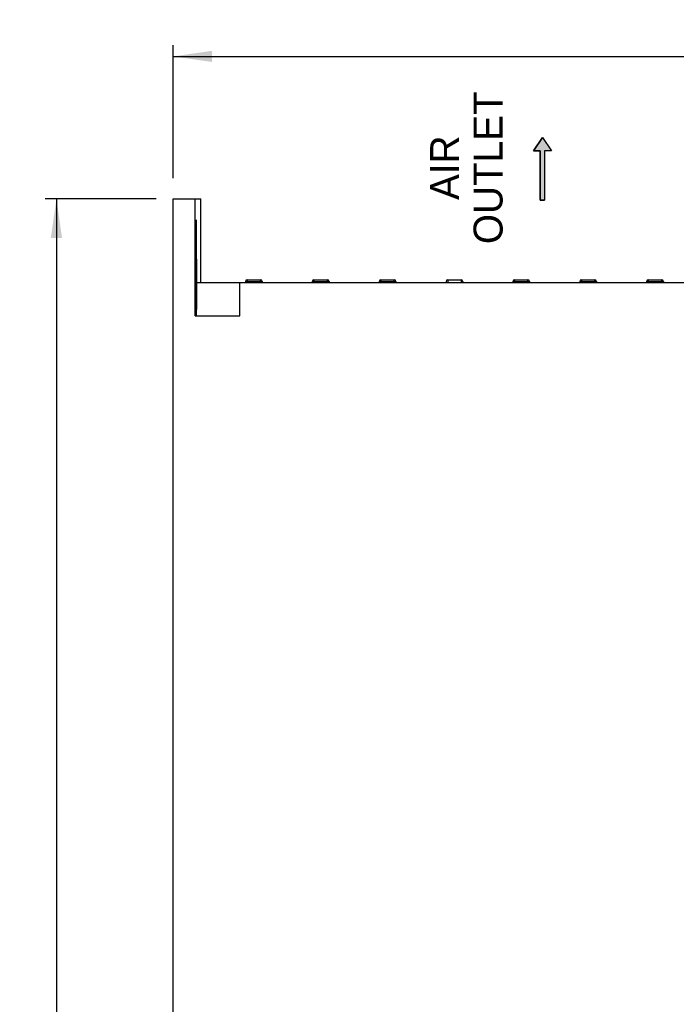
# Model space of a CAD drawing. Header units: millimetres. Extents: x 0 to 594, y 0 to 420.
# Tile 19 of 78: x 226 to 285, y 221 to 310. Entities that reach past the tile are written whole.
import ezdxf

# ---------------------------------------------------------------- set-up
doc = ezdxf.new("R2010")
doc.units = ezdxf.units.MM
doc.header["$LTSCALE"] = 32.67
doc.layers.get('0').update_dxf_attribs({"linetype": 'CONTINUOUS'})
doc.styles.get("Standard").update_dxf_attribs({"font": 'myriadpro-light.otf'})
doc.dimstyles.new('DIMSTYLE_1', dxfattribs={"dimtxt": 2.6, "dimasz": 3.5, "dimexe": 1, "dimexo": 0, "dimgap": 0.65, "dimtad": 1, "dimdsep": 46, "dimtxsty": 'STANDARD', "dimblk": '_FILLED', "dimblk1": '_FILLED', "dimblk2": '_FILLED', "dimcen": 0.09, "dimclrt": 5, "dimadec": 0, "dimazin": 0, "dimtp": 0.1, "dimtm": 0.1, "dimtfac": 1, "dimtofl": 0, "dimtmove": 0, "dimatfit": 3, "dimldrblk": '_FILLED', "dimfxl": 1, "dimtolj": 1, "dimarcsym": 0})

# ---------------------------------------------------------------- blocks, each defined once
blk = doc.blocks.new('_FILLED')
at = {"color": 0, "linetype": 'BYBLOCK'}
blk.add_solid([(0, 0), (-1, 0.143), (-1, -0.143)], dxfattribs=at)
blk = doc.blocks.new('*D13')
at = {"color": 2, "linetype": 'CONTINUOUS'}
for p, q in [((240.002, 303.326), (240.002, 307.576)), ((342.502, 303.326), (342.502, 307.576)), ((240.002, 306.576), (291.252, 306.576)), ((342.502, 306.576), (291.252, 306.576)), ((240.002, 295.649), (240.002, 303.326)), ((342.502, 261.135), (342.502, 303.326))]:
    blk.add_line(p, q, dxfattribs=at)
at = {"color": 2, "linetype": 'CONTINUOUS', "xscale": 3.5, "yscale": 3.5, "zscale": 3.5, "rotation": 180}
blk.add_blockref('_FILLED', (240.002, 306.576), dxfattribs=at)
at = {"color": 2, "linetype": 'CONTINUOUS', "xscale": 3.5, "yscale": 3.5, "zscale": 3.5}
blk.add_blockref('_FILLED', (342.502, 306.576), dxfattribs=at)
at = {"color": 5, "linetype": 'CONTINUOUS', "insert": (291.563, 309.826), "char_height": 2.6, "width": 6.46403, "attachment_point": 2, "line_spacing_factor": 0.9}
blk.add_mtext('205\\P[8.1]', dxfattribs=at)
blk = doc.blocks.new('*D14')
at = {"color": 2, "linetype": 'CONTINUOUS'}
for p, q in [((232.789, 293.78), (228.539, 293.78)), ((229.539, 293.78), (229.539, 208.53)), ((238.495, 293.78), (232.789, 293.78)), ((229.539, 123.28), (229.539, 208.53)), ((232.789, 123.28), (228.539, 123.28)), ((275.691, 123.28), (232.789, 123.28))]:
    blk.add_line(p, q, dxfattribs=at)
at = {"color": 2, "linetype": 'CONTINUOUS', "xscale": 3.5, "yscale": 3.5, "zscale": 3.5}
for p, rotation in [((229.539, 293.78), 90), ((229.539, 123.28), 270)]:
    blk.add_blockref('_FILLED', p, dxfattribs=dict(at, rotation=rotation))
at = {"color": 5, "linetype": 'CONTINUOUS', "insert": (226.289, 207.842), "char_height": 2.6, "width": 8.34466, "attachment_point": 2, "rotation": 90, "line_spacing_factor": 0.9}
blk.add_mtext('341\\P[13.4]', dxfattribs=at)
blk = doc.blocks.new('AIR_FLOW_ARROW_BL4', base_point=(273.153, 296.489))
at = {"linetype": 'CONTINUOUS'}
blk.add_hatch(color=2, dxfattribs=at).paths.add_polyline_path([(272.949, 298.09), (272.356, 298.09), (273.149, 299.291), (273.951, 298.09), (273.349, 298.09), (273.349, 293.686), (272.949, 293.686)])
at = {"color": 7, "linetype": 'CONTINUOUS'}
for p, q in [((273.149, 299.291), (272.356, 298.09)), ((273.149, 299.291), (273.951, 298.09)), ((272.356, 298.09), (272.949, 298.09)), ((272.949, 298.09), (272.949, 293.686)), ((273.349, 298.09), (273.349, 293.686)), ((273.951, 298.09), (273.349, 298.09)), ((272.949, 293.686), (273.349, 293.686))]:
    blk.add_line(p, q, dxfattribs=at)
at = {"color": 2, "linetype": 'CONTINUOUS'}
blk.add_lwpolyline([(272.949, 298.09), (272.356, 298.09), (273.149, 299.291), (273.951, 298.09), (273.349, 298.09), (273.349, 293.686), (272.949, 293.686), (272.949, 298.09)], dxfattribs=at)

msp = doc.modelspace()

# ---------------------------------------------------------------- linework, layer by layer
at = {"color": 7, "linetype": 'CONTINUOUS'}
for p, q in [((240.002, 159.78), (240.002, 293.78)), ((240.002, 293.78), (242.49, 293.78)), ((242.002, 283.28), (242.002, 293.78)), ((242.49, 286.28), (242.49, 293.78)), ((242.074, 291.68), (242.073, 291.626)), ((242.075, 291.729), (242.074, 291.68)), ((242.077, 291.772), (242.075, 291.729)), ((242.078, 291.791), (242.077, 291.772)), ((242.079, 291.826), (242.078, 291.809)), ((242.078, 291.809), (242.078, 291.791)), ((242.08, 291.841), (242.079, 291.826)), ((242.081, 291.854), (242.08, 291.841)), ((242.082, 291.876), (242.081, 291.866)), ((242.081, 291.866), (242.081, 291.854)), ((242.083, 291.885), (242.082, 291.876)), ((242.084, 291.892), (242.083, 291.885)), ((242.085, 291.898), (242.084, 291.892)), ((242.086, 291.904), (242.085, 291.902)), ((242.085, 291.902), (242.085, 291.898)), ((242.087, 291.905), (242.086, 291.904)), ((242.088, 291.904), (242.087, 291.905)), ((242.089, 291.902), (242.088, 291.904)), ((242.09, 291.898), (242.089, 291.902)), ((242.09, 291.892), (242.09, 291.898)), ((242.091, 291.885), (242.09, 291.892)), ((242.092, 291.876), (242.091, 291.885)), ((242.093, 291.866), (242.092, 291.876)), ((242.094, 291.854), (242.093, 291.866)), ((242.094, 291.841), (242.094, 291.854)), ((242.095, 291.826), (242.094, 291.841)), ((242.096, 291.809), (242.095, 291.826)), ((242.097, 291.791), (242.096, 291.809)), ((242.098, 291.751), (242.097, 291.791)), ((242.1, 291.705), (242.098, 291.751)), ((242.101, 291.653), (242.1, 291.705)), ((242.064, 290.901), (242.063, 290.764)), ((242.065, 291.035), (242.064, 290.901)), ((242.066, 291.163), (242.065, 291.035)), ((242.067, 291.284), (242.066, 291.163)), ((242.068, 291.361), (242.067, 291.284)), ((242.069, 291.434), (242.068, 291.361)), ((242.07, 291.502), (242.069, 291.434)), ((242.071, 291.566), (242.07, 291.502)), ((242.073, 291.626), (242.071, 291.566)), ((242.102, 291.597), (242.101, 291.653)), ((242.103, 291.535), (242.102, 291.597)), ((242.105, 291.469), (242.103, 291.535)), ((242.106, 291.398), (242.105, 291.469)), ((242.107, 291.323), (242.106, 291.398)), ((242.108, 291.245), (242.107, 291.323)), ((242.108, 291.163), (242.108, 291.245)), ((242.109, 291.035), (242.108, 291.163)), ((242.11, 290.901), (242.109, 291.035)), ((242.111, 290.764), (242.11, 290.901)), ((242.063, 290.764), (242.063, 290.624)), ((242.063, 290.624), (242.063, 288.912)), ((242.111, 290.624), (242.111, 290.764)), ((242.111, 288.912), (242.111, 290.624)), ((242.049, 288.177), (242.047, 288.047)), ((242.05, 288.302), (242.049, 288.177)), ((242.052, 288.42), (242.05, 288.302)), ((242.054, 288.533), (242.052, 288.42)), ((242.056, 288.638), (242.054, 288.533)), ((242.058, 288.737), (242.056, 288.638)), ((242.06, 288.784), (242.058, 288.737)), ((242.061, 288.828), (242.06, 288.784)), ((242.062, 288.871), (242.061, 288.828)), ((242.063, 288.912), (242.062, 288.871)), ((242.063, 288.912), (242.111, 288.912)), ((242.112, 288.871), (242.111, 288.912)), ((242.113, 288.828), (242.112, 288.871)), ((242.115, 288.784), (242.113, 288.828)), ((242.116, 288.737), (242.115, 288.784)), ((242.118, 288.638), (242.116, 288.737)), ((242.12, 288.533), (242.118, 288.638)), ((242.122, 288.42), (242.12, 288.533)), ((242.124, 288.302), (242.122, 288.42)), ((242.126, 288.177), (242.124, 288.302)), ((242.127, 288.047), (242.126, 288.177)), ((242.041, 287.33), (242.04, 287.176)), ((242.042, 287.481), (242.041, 287.33)), ((242.043, 287.628), (242.042, 287.481)), ((242.044, 287.772), (242.043, 287.628)), ((242.046, 287.912), (242.044, 287.772)), ((242.047, 288.047), (242.046, 287.912)), ((242.129, 287.912), (242.127, 288.047)), ((242.13, 287.772), (242.129, 287.912)), ((242.131, 287.628), (242.13, 287.772)), ((242.132, 287.481), (242.131, 287.628)), ((242.133, 287.33), (242.132, 287.481)), ((242.134, 287.176), (242.133, 287.33)), ((242.04, 287.021), (242.039, 286.863)), ((242.039, 286.863), (242.039, 286.705)), ((242.039, 286.705), (242.039, 286.546)), ((242.039, 286.546), (242.039, 286.387)), ((242.039, 286.387), (242.039, 286.229)), ((242.04, 287.176), (242.04, 287.021)), ((242.134, 287.021), (242.134, 287.176)), ((242.135, 286.863), (242.134, 287.021)), ((242.135, 286.705), (242.135, 286.863)), ((242.135, 286.546), (242.135, 286.705)), ((242.135, 286.387), (242.135, 286.546)), ((242.135, 286.229), (242.135, 286.387)), ((246.502, 286.38), (246.502, 286.28)), ((246.652, 286.53), (247.852, 286.53)), ((248.002, 286.38), (248.002, 286.28)), ((252.502, 286.38), (252.502, 286.28)), ((252.652, 286.53), (253.852, 286.53)), ((254.002, 286.38), (254.002, 286.28)), ((258.502, 286.38), (258.502, 286.28)), ((258.652, 286.53), (259.852, 286.53)), ((260.002, 286.38), (260.002, 286.28)), ((264.502, 286.38), (264.502, 286.28)), ((264.652, 286.53), (265.852, 286.53)), ((266.002, 286.38), (266.002, 286.28)), ((270.502, 286.38), (270.502, 286.28)), ((270.652, 286.53), (271.852, 286.53)), ((272.002, 286.38), (272.002, 286.28)), ((276.502, 286.38), (276.502, 286.28)), ((276.652, 286.53), (277.852, 286.53)), ((278.002, 286.38), (278.002, 286.28)), ((282.502, 286.38), (282.502, 286.28)), ((282.652, 286.53), (283.852, 286.53)), ((284.002, 286.38), (284.002, 286.28)), ((242.039, 286.229), (242.04, 286.071)), ((242.04, 286.071), (242.04, 285.915)), ((242.04, 285.915), (242.041, 285.761)), ((242.041, 285.761), (242.042, 285.61)), ((242.042, 285.61), (242.043, 285.461)), ((242.131, 285.461), (242.132, 285.61)), ((242.132, 285.61), (242.133, 285.761)), ((242.133, 285.761), (242.134, 285.915)), ((242.134, 286.071), (242.135, 286.229)), ((242.134, 285.915), (242.134, 286.071)), ((242.143, 285.42), (242.144, 285.588)), ((242.144, 285.588), (242.145, 285.759)), ((242.145, 286.106), (242.146, 286.28)), ((242.145, 285.932), (242.145, 286.106)), ((242.145, 285.759), (242.145, 285.932)), ((242.146, 286.28), (341.014, 286.28)), ((246.002, 283.28), (246.002, 286.28)), ((242.043, 285.461), (242.044, 285.317)), ((242.044, 285.317), (242.045, 285.176)), ((242.045, 285.176), (242.047, 285.04)), ((242.047, 285.04), (242.048, 284.909)), ((242.048, 284.909), (242.05, 284.783)), ((242.05, 284.783), (242.052, 284.663)), ((242.052, 284.663), (242.054, 284.549)), ((242.12, 284.549), (242.122, 284.663)), ((242.122, 284.663), (242.124, 284.783)), ((242.124, 284.783), (242.126, 284.909)), ((242.126, 284.909), (242.127, 285.04)), ((242.127, 285.04), (242.129, 285.176)), ((242.129, 285.176), (242.13, 285.317)), ((242.13, 285.317), (242.131, 285.461)), ((242.135, 284.489), (242.137, 284.632)), ((242.137, 284.632), (242.139, 284.78)), ((242.139, 284.78), (242.14, 284.934)), ((242.14, 284.934), (242.141, 285.092)), ((242.141, 285.092), (242.142, 285.254)), ((242.142, 285.254), (242.143, 285.42)), ((242.054, 284.549), (242.056, 284.442)), ((242.056, 284.442), (242.058, 284.342)), ((242.058, 284.342), (242.059, 284.295)), ((242.059, 284.295), (242.06, 284.25)), ((242.06, 284.25), (242.061, 284.206)), ((242.061, 284.206), (242.063, 284.165)), ((242.063, 284.165), (242.064, 284.125)), ((242.064, 284.125), (242.065, 284.088)), ((242.065, 284.088), (242.066, 284.052)), ((242.066, 284.052), (242.068, 284.019)), ((242.068, 284.019), (242.069, 283.987)), ((242.069, 283.987), (242.07, 283.958)), ((242.07, 283.958), (242.071, 283.931)), ((242.071, 283.931), (242.073, 283.906)), ((242.073, 283.906), (242.074, 283.883)), ((242.074, 283.883), (242.075, 283.863)), ((242.075, 283.863), (242.077, 283.845)), ((242.077, 283.845), (242.078, 283.829)), ((242.078, 283.829), (242.079, 283.815)), ((242.079, 283.815), (242.081, 283.803)), ((242.081, 283.803), (242.082, 283.794)), ((242.082, 283.794), (242.084, 283.787)), ((242.084, 283.787), (242.085, 283.783)), ((242.085, 283.783), (242.086, 283.78)), ((242.086, 283.78), (242.087, 283.78)), ((242.087, 283.78), (242.088, 283.78)), ((242.088, 283.78), (242.089, 283.783)), ((242.089, 283.783), (242.091, 283.787)), ((242.091, 283.787), (242.092, 283.794)), ((242.092, 283.794), (242.093, 283.803)), ((242.093, 283.803), (242.095, 283.815)), ((242.095, 283.815), (242.096, 283.829)), ((242.096, 283.829), (242.097, 283.845)), ((242.097, 283.845), (242.099, 283.863)), ((242.099, 283.863), (242.1, 283.883)), ((242.1, 283.883), (242.101, 283.906)), ((242.101, 283.906), (242.103, 283.931)), ((242.103, 283.931), (242.104, 283.958)), ((242.104, 283.958), (242.105, 283.987)), ((242.105, 283.987), (242.107, 284.019)), ((242.107, 284.019), (242.108, 284.052)), ((242.108, 284.052), (242.109, 284.088)), ((242.109, 284.088), (242.11, 284.125)), ((242.11, 284.125), (242.112, 284.165)), ((242.112, 284.165), (242.113, 284.206)), ((242.113, 284.206), (242.114, 284.25)), ((242.114, 284.25), (242.115, 284.295)), ((242.115, 284.295), (242.116, 284.342)), ((242.116, 284.342), (242.118, 284.442)), ((242.118, 284.442), (242.12, 284.549)), ((242.119, 283.682), (242.121, 283.727)), ((242.121, 283.727), (242.122, 283.774)), ((242.122, 283.774), (242.123, 283.823)), ((242.123, 283.823), (242.124, 283.874)), ((242.124, 283.874), (242.126, 283.927)), ((242.126, 283.927), (242.127, 283.982)), ((242.127, 283.982), (242.128, 284.039)), ((242.128, 284.039), (242.129, 284.098)), ((242.129, 284.098), (242.131, 284.222)), ((242.131, 284.222), (242.133, 284.352)), ((242.133, 284.352), (242.135, 284.489)), ((242.002, 283.28), (246.002, 283.28)), ((242.093, 283.28), (242.095, 283.281)), ((242.095, 283.281), (242.096, 283.285)), ((242.096, 283.285), (242.098, 283.292)), ((242.098, 283.292), (242.099, 283.3)), ((242.099, 283.3), (242.101, 283.312)), ((242.101, 283.312), (242.102, 283.326)), ((242.102, 283.326), (242.104, 283.342)), ((242.104, 283.342), (242.105, 283.361)), ((242.105, 283.361), (242.107, 283.382)), ((242.107, 283.382), (242.108, 283.406)), ((242.108, 283.406), (242.11, 283.432)), ((242.11, 283.432), (242.111, 283.461)), ((242.111, 283.461), (242.113, 283.492)), ((242.113, 283.492), (242.114, 283.526)), ((242.114, 283.526), (242.115, 283.561)), ((242.115, 283.561), (242.117, 283.599)), ((242.117, 283.599), (242.118, 283.64)), ((242.118, 283.64), (242.119, 283.682))]:
    msp.add_line(p, q, dxfattribs=at)
at = {"color": 9, "linetype": 'CONTINUOUS'}
for p, q in [((242.063, 290.53), (242.111, 290.53)), ((246.502, 286.38), (248.002, 286.38)), ((246.652, 286.53), (246.652, 286.28)), ((247.852, 286.28), (247.852, 286.53)), ((252.502, 286.38), (254.002, 286.38)), ((252.652, 286.53), (252.652, 286.28)), ((253.852, 286.28), (253.852, 286.53)), ((258.502, 286.38), (260.002, 286.38)), ((258.652, 286.53), (258.652, 286.28)), ((259.852, 286.28), (259.852, 286.53)), ((264.652, 286.53), (264.652, 286.28)), ((265.852, 286.53), (265.852, 286.28)), ((270.502, 286.38), (272.002, 286.38)), ((270.652, 286.53), (270.652, 286.28)), ((271.852, 286.28), (271.852, 286.53)), ((276.502, 286.38), (278.002, 286.38)), ((276.652, 286.53), (276.652, 286.28)), ((277.852, 286.28), (277.852, 286.53)), ((282.502, 286.38), (284.002, 286.38)), ((282.652, 286.53), (282.652, 286.28)), ((283.852, 286.28), (283.852, 286.53))]:
    msp.add_line(p, q, dxfattribs=at)
at = {"color": 7, "linetype": 'CONTINUOUS'}
for centre, start, end in [((246.652, 286.38), 90, 180), ((247.852, 286.38), 0, 90), ((252.652, 286.38), 90, 180), ((253.852, 286.38), 0, 90), ((258.652, 286.38), 90, 180), ((259.852, 286.38), 0, 90), ((264.652, 286.38), 90, 180), ((265.852, 286.38), 0, 90), ((270.652, 286.38), 90, 180), ((271.852, 286.38), 0, 90), ((276.652, 286.38), 90, 180), ((277.852, 286.38), 0, 90), ((282.652, 286.38), 90, 180), ((283.852, 286.38), 0, 90)]:
    msp.add_arc(centre, 0.15, start, end, dxfattribs=at)

# ---------------------------------------------------------------- block references
at = {"color": 2, "linetype": 'CONTINUOUS'}
msp.add_blockref('AIR_FLOW_ARROW_BL4', (273.153, 296.489), dxfattribs=at)

# ---------------------------------------------------------------- texts
at = {"color": 5, "linetype": 'CONTINUOUS', "insert": (263.072, 296.585), "char_height": 2.6, "width": 12.14704, "attachment_point": 2, "rotation": 90, "line_spacing_factor": 0.9}
msp.add_mtext('AIR\\POUTLET', dxfattribs=at)

# ---------------------------------------------------------------- dimensions: what is measured, and where the dimension line sits
at = {"color": 2, "linetype": 'CONTINUOUS'}
for base, p1, p2, angle, text, picture, middle in [((240.002, 306.576), (342.502, 261.135), (240.002, 295.649), 180, '205\\P[8.1]', '*D13', (291.563, 306.576)), ((229.539, 123.28), (238.495, 293.78), (275.691, 123.28), 270, '341\\P[13.4]', '*D14', (229.539, 207.842))]:
    dim = msp.add_linear_dim(base=base, p1=p1, p2=p2, angle=angle, text=text, dimstyle='DIMSTYLE_1', override={"dimtad": 4}, dxfattribs=at)
    dim.commit()
    dim.dimension.update_dxf_attribs({"geometry": picture, "text_midpoint": middle, "dimtype": 160})

doc.saveas('drawing.dxf')
